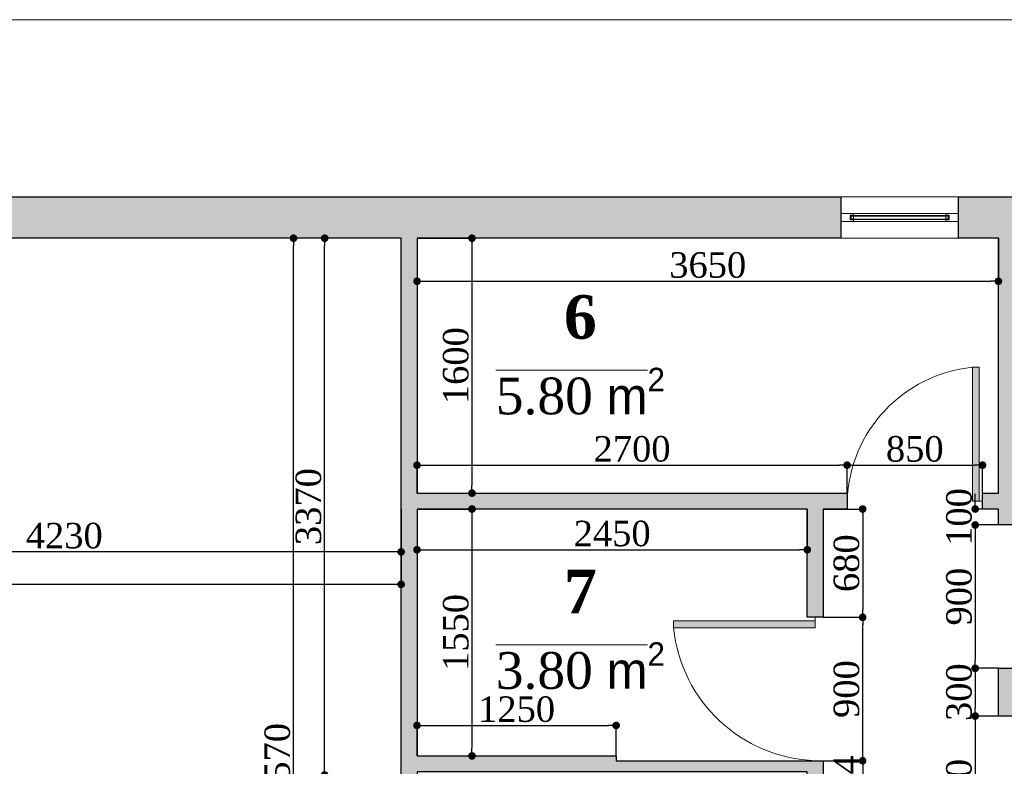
# Model space of a CAD drawing. Header units: feet. Extents: x 1854913 to 1946563, y 4620140 to 4662761.
# Tile 5 of 21: x 1862698 to 1868880, y 4636533 to 4641221. Entities that reach past the tile are written whole.
import ezdxf

# ---------------------------------------------------------------- set-up
doc = ezdxf.new("R2010")
doc.units = ezdxf.units.FT
doc.header["$MEASUREMENT"] = 0
doc.header["$PDMODE"] = 98
doc.header["$PDSIZE"] = 0.3
for name, color, linetype in [('Fartebi', 7, 'Continuous'), ('KAREBEBI', 7, 'Continuous'), ('ZOMEBI', 20, 'Continuous')]:
    doc.layers.add(name, color=color, linetype=linetype)
doc.styles.get("Standard").update_dxf_attribs({"font": 'times.ttf'})
doc.dimstyles.new('ZO M100 Ark', dxfattribs={"dimscale": 8, "dimtxt": 8, "dimasz": 3, "dimexe": 0.5, "dimexo": 0, "dimgap": 2, "dimtad": 1, "dimtoh": 1, "dimdec": 0, "dimlfac": 10, "dimzin": 9, "dimtxsty": 'Standard', "dimblk": 'OBLIQUE', "dimcen": 2.5085, "dimdle": 0.5, "dimclrd": 20, "dimclre": 20, "dimclrt": 20, "dimadec": 0, "dimazin": 0, "dimtfac": 1, "dimtdec": 0, "dimtofl": 0, "dimtmove": 0, "dimatfit": 3, "dimfxl": 1, "dimarcsym": 0})

# ---------------------------------------------------------------- blocks, each defined once
blk = doc.blocks.new('KAREBI - 90')
at = {"layer": 'KAREBEBI', "lineweight": 20, "true_color": 0x9f622d}
blk.add_hatch(color=25, dxfattribs=at).paths.add_polyline_path([(6.67, 88.89), (2.22, 88.89), (2.22, 0), (6.67, 0)])
at = {"color": 246, "lineweight": 9}
blk.add_lwpolyline([(6.67, 88.89), (6.67, 0), (2.22, 0), (2.22, 88.89)], close=True, dxfattribs=at)
at = {"color": 246, "lineweight": 0}
blk.add_lwpolyline([(2.22, 0), (0, 0)], dxfattribs=at)
blk.add_arc((-2.62, -3.32), 92.68, 2.05318, 84.2516, dxfattribs=at)
blk = doc.blocks.new('_Dot')
at = {"color": 0, "linetype": 'ByBlock', "lineweight": -2}
blk.add_line((-0.5, 0), (-1, 0), dxfattribs=at)
at = {"color": 0, "linetype": 'ByBlock', "lineweight": 40, "const_width": 0.5}
blk.add_lwpolyline([(-0.25, 0, 1), (0.25, 0, 1)], format="xyb", close=True, dxfattribs=at)
blk = doc.blocks.new('*D5450')
at = {"layer": 'Defpoints', "color": 0, "lineweight": 5, "transparency": 16777216}
for p in [(1864612.6, 4639848.7), (1865092.8, 4639848.7), (1865092.8, 4636478.8)]:
    blk.add_point(p, dxfattribs=at)
at = {"layer": 'ZOMEBI', "color": 5, "lineweight": -2, "transparency": 16777216}
for p, q in [((1865092.8, 4639848.7), (1864592.6, 4639848.7)), ((1864612.6, 4636526.8), (1864612.6, 4639800.7)), ((1865092.8, 4636478.8), (1864592.6, 4636478.8))]:
    blk.add_line(p, q, dxfattribs=at)
at = {"layer": 'ZOMEBI', "color": 5, "lineweight": -2, "transparency": 16777216, "xscale": 48, "yscale": 48, "zscale": 48}
for p, rotation in [((1864612.6, 4639848.7), 90), ((1864612.6, 4636478.8), 270)]:
    blk.add_blockref('_Dot', p, dxfattribs=dict(at, rotation=rotation))
at = {"layer": 'ZOMEBI', "color": 5, "lineweight": 5, "transparency": 16777216, "insert": (1864511.4, 4638163.7), "char_height": 160, "attachment_point": 5, "rotation": 90}
blk.add_mtext('3370', dxfattribs=at)
blk = doc.blocks.new('*D5453')
at = {"layer": 'Defpoints', "color": 0, "lineweight": 5, "transparency": 16777216}
for p in [(1864417.4, 4639848.7), (1864865.7, 4639848.7), (1864842.8, 4633278.7)]:
    blk.add_point(p, dxfattribs=at)
at = {"layer": 'ZOMEBI', "color": 5, "lineweight": -2, "transparency": 16777216}
for p, q in [((1864865.7, 4639848.7), (1864397.4, 4639848.7)), ((1864417.4, 4633326.7), (1864417.4, 4639800.7)), ((1864842.8, 4633278.7), (1864397.4, 4633278.7))]:
    blk.add_line(p, q, dxfattribs=at)
at = {"layer": 'ZOMEBI', "color": 5, "lineweight": -2, "transparency": 16777216, "xscale": 48, "yscale": 48, "zscale": 48}
for p, rotation in [((1864417.4, 4639848.7), 90), ((1864417.4, 4633278.7), 270)]:
    blk.add_blockref('_Dot', p, dxfattribs=dict(at, rotation=rotation))
at = {"layer": 'ZOMEBI', "color": 5, "lineweight": 5, "transparency": 16777216, "insert": (1864316.2, 4636563.7), "char_height": 160, "attachment_point": 5, "rotation": 90}
blk.add_mtext('6570', dxfattribs=at)
blk = doc.blocks.new('*D5455')
at = {"layer": 'Defpoints', "color": 0, "lineweight": 30, "transparency": 16777216}
for p in [(1860862.8, 4638148.7), (1865092.8, 4638148.7), (1860862.8, 4637879.7)]:
    blk.add_point(p, dxfattribs=at)
at = {"layer": 'ZOMEBI', "color": 5, "lineweight": -2, "transparency": 16777216}
for p, q in [((1860862.8, 4638148.7), (1860862.8, 4637859.7)), ((1865092.8, 4638148.7), (1865092.8, 4637859.7)), ((1865044.8, 4637879.7), (1860910.8, 4637879.7))]:
    blk.add_line(p, q, dxfattribs=at)
at = {"layer": 'ZOMEBI', "color": 5, "lineweight": -2, "transparency": 16777216, "xscale": 48, "yscale": 48, "zscale": 48, "rotation": 180}
blk.add_blockref('_Dot', (1860862.8, 4637879.7), dxfattribs=at)
at = {"layer": 'ZOMEBI', "color": 5, "lineweight": -2, "transparency": 16777216, "xscale": 48, "yscale": 48, "zscale": 48}
blk.add_blockref('_Dot', (1865092.8, 4637879.7), dxfattribs=at)
at = {"layer": 'ZOMEBI', "color": 5, "lineweight": 5, "transparency": 16777216, "insert": (1862977.8, 4637980.8), "char_height": 160, "attachment_point": 5}
blk.add_mtext('4230', dxfattribs=at)
blk = doc.blocks.new('*D5456')
at = {"layer": 'Defpoints', "color": 0, "lineweight": 30, "transparency": 16777216}
for p in [(1856232.8, 4638004.2), (1865092.8, 4637944.5), (1856232.8, 4637675.5)]:
    blk.add_point(p, dxfattribs=at)
at = {"layer": 'ZOMEBI', "color": 5, "lineweight": -2, "transparency": 16777216}
for p, q in [((1856232.8, 4638004.2), (1856232.8, 4637655.5)), ((1865092.8, 4637944.5), (1865092.8, 4637655.5)), ((1865044.8, 4637675.5), (1856280.8, 4637675.5))]:
    blk.add_line(p, q, dxfattribs=at)
at = {"layer": 'ZOMEBI', "color": 5, "lineweight": -2, "transparency": 16777216, "xscale": 48, "yscale": 48, "zscale": 48, "rotation": 180}
blk.add_blockref('_Dot', (1856232.8, 4637675.5), dxfattribs=at)
at = {"layer": 'ZOMEBI', "color": 5, "lineweight": -2, "transparency": 16777216, "xscale": 48, "yscale": 48, "zscale": 48}
blk.add_blockref('_Dot', (1865092.8, 4637675.5), dxfattribs=at)
at = {"layer": 'ZOMEBI', "color": 5, "lineweight": 5, "transparency": 16777216, "insert": (1860662.8, 4637776.6), "char_height": 160, "attachment_point": 5}
blk.add_mtext('8860', dxfattribs=at)
blk = doc.blocks.new('*D5460')
at = {"layer": 'Defpoints', "color": 0, "lineweight": 30, "transparency": 16777216}
for p in [(1865192.8, 4639848.7), (1865192.8, 4638248.7), (1865537.7, 4638248.7)]:
    blk.add_point(p, dxfattribs=at)
at = {"layer": 'ZOMEBI', "color": 5, "lineweight": -2, "transparency": 16777216}
for p, q in [((1865192.8, 4639848.7), (1865557.7, 4639848.7)), ((1865537.7, 4639800.7), (1865537.7, 4638296.7)), ((1865192.8, 4638248.7), (1865557.7, 4638248.7))]:
    blk.add_line(p, q, dxfattribs=at)
at = {"layer": 'ZOMEBI', "color": 5, "lineweight": -2, "transparency": 16777216, "xscale": 48, "yscale": 48, "zscale": 48}
for p, rotation in [((1865537.7, 4639848.7), 90), ((1865537.7, 4638248.7), 270)]:
    blk.add_blockref('_Dot', p, dxfattribs=dict(at, rotation=rotation))
at = {"layer": 'ZOMEBI', "color": 5, "lineweight": 5, "transparency": 16777216, "insert": (1865436.6, 4639048.7), "char_height": 160, "attachment_point": 5, "rotation": 90}
blk.add_mtext('1600', dxfattribs=at)
blk = doc.blocks.new('*D5461')
at = {"layer": 'Defpoints', "color": 0, "lineweight": 30, "transparency": 16777216}
for p in [(1865192.8, 4638148.7), (1865192.8, 4636598.7), (1865537.7, 4636598.7)]:
    blk.add_point(p, dxfattribs=at)
at = {"layer": 'ZOMEBI', "color": 5, "lineweight": -2, "transparency": 16777216}
for p, q in [((1865192.8, 4638148.7), (1865557.7, 4638148.7)), ((1865537.7, 4638100.7), (1865537.7, 4636646.7)), ((1865192.8, 4636598.7), (1865557.7, 4636598.7))]:
    blk.add_line(p, q, dxfattribs=at)
at = {"layer": 'ZOMEBI', "color": 5, "lineweight": -2, "transparency": 16777216, "xscale": 48, "yscale": 48, "zscale": 48}
for p, rotation in [((1865537.7, 4638148.7), 90), ((1865537.7, 4636598.7), 270)]:
    blk.add_blockref('_Dot', p, dxfattribs=dict(at, rotation=rotation))
at = {"layer": 'ZOMEBI', "color": 5, "lineweight": 5, "transparency": 16777216, "insert": (1865436.6, 4637373.7), "char_height": 160, "attachment_point": 5, "rotation": 90}
blk.add_mtext('1550', dxfattribs=at)
blk = doc.blocks.new('*D5465')
at = {"layer": 'Defpoints', "color": 0, "lineweight": 30, "transparency": 16777216}
for p in [(1865192.8, 4639848.7), (1868842.8, 4639848.7), (1868842.8, 4639578.6)]:
    blk.add_point(p, dxfattribs=at)
at = {"layer": 'ZOMEBI', "color": 5, "lineweight": -2, "transparency": 16777216}
for p, q in [((1865192.8, 4639848.7), (1865192.8, 4639558.6)), ((1868842.8, 4639848.7), (1868842.8, 4639558.6)), ((1865240.8, 4639578.6), (1868794.8, 4639578.6))]:
    blk.add_line(p, q, dxfattribs=at)
at = {"layer": 'ZOMEBI', "color": 5, "lineweight": -2, "transparency": 16777216, "xscale": 48, "yscale": 48, "zscale": 48, "rotation": 180}
blk.add_blockref('_Dot', (1865192.8, 4639578.6), dxfattribs=at)
at = {"layer": 'ZOMEBI', "color": 5, "lineweight": -2, "transparency": 16777216, "xscale": 48, "yscale": 48, "zscale": 48}
blk.add_blockref('_Dot', (1868842.8, 4639578.6), dxfattribs=at)
at = {"layer": 'ZOMEBI', "color": 5, "lineweight": 5, "transparency": 16777216, "insert": (1867017.8, 4639679.7), "char_height": 160, "attachment_point": 5}
blk.add_mtext('3650', dxfattribs=at)
blk = doc.blocks.new('*D5467')
at = {"layer": 'Defpoints', "color": 0, "lineweight": 30, "transparency": 16777216}
for p in [(1865192.8, 4638148.7), (1867642.8, 4638148.7), (1867642.8, 4637892.9)]:
    blk.add_point(p, dxfattribs=at)
at = {"layer": 'ZOMEBI', "color": 5, "lineweight": -2, "transparency": 16777216}
for p, q in [((1865192.8, 4638148.7), (1865192.8, 4637872.9)), ((1867642.8, 4638148.7), (1867642.8, 4637872.9)), ((1865240.8, 4637892.9), (1867594.8, 4637892.9))]:
    blk.add_line(p, q, dxfattribs=at)
at = {"layer": 'ZOMEBI', "color": 5, "lineweight": -2, "transparency": 16777216, "xscale": 48, "yscale": 48, "zscale": 48, "rotation": 180}
blk.add_blockref('_Dot', (1865192.8, 4637892.9), dxfattribs=at)
at = {"layer": 'ZOMEBI', "color": 5, "lineweight": -2, "transparency": 16777216, "xscale": 48, "yscale": 48, "zscale": 48}
blk.add_blockref('_Dot', (1867642.8, 4637892.9), dxfattribs=at)
at = {"layer": 'ZOMEBI', "color": 5, "lineweight": 5, "transparency": 16777216, "insert": (1866417.8, 4637994), "char_height": 160, "attachment_point": 5}
blk.add_mtext('2450', dxfattribs=at)
blk = doc.blocks.new('*D5468')
at = {"layer": 'Defpoints', "color": 0, "lineweight": 30, "transparency": 16777216}
for p in [(1866442.8, 4636790), (1865192.8, 4636598.7), (1866442.8, 4636598.7)]:
    blk.add_point(p, dxfattribs=at)
at = {"layer": 'ZOMEBI', "color": 5, "lineweight": -2, "transparency": 16777216}
for p, q in [((1865192.8, 4636598.7), (1865192.8, 4636810)), ((1865240.8, 4636790), (1866394.8, 4636790)), ((1866442.8, 4636598.7), (1866442.8, 4636810))]:
    blk.add_line(p, q, dxfattribs=at)
at = {"layer": 'ZOMEBI', "color": 5, "lineweight": -2, "transparency": 16777216, "xscale": 48, "yscale": 48, "zscale": 48, "rotation": 180}
blk.add_blockref('_Dot', (1865192.8, 4636790), dxfattribs=at)
at = {"layer": 'ZOMEBI', "color": 5, "lineweight": -2, "transparency": 16777216, "xscale": 48, "yscale": 48, "zscale": 48}
blk.add_blockref('_Dot', (1866442.8, 4636790), dxfattribs=at)
at = {"layer": 'ZOMEBI', "color": 5, "lineweight": 5, "transparency": 16777216, "insert": (1865817.8, 4636891.2), "char_height": 160, "attachment_point": 5}
blk.add_mtext('1250', dxfattribs=at)
blk = doc.blocks.new('*D5469')
at = {"layer": 'Defpoints', "color": 0, "lineweight": 30, "transparency": 16777216}
for p in [(1867742.8, 4638148.7), (1867742.8, 4637468.7), (1867990.6, 4637468.7)]:
    blk.add_point(p, dxfattribs=at)
at = {"layer": 'ZOMEBI', "color": 5, "lineweight": -2, "transparency": 16777216}
for p, q in [((1867742.8, 4638148.7), (1868010.6, 4638148.7)), ((1867990.6, 4638100.7), (1867990.6, 4637516.7)), ((1867742.8, 4637468.7), (1868010.6, 4637468.7))]:
    blk.add_line(p, q, dxfattribs=at)
at = {"layer": 'ZOMEBI', "color": 5, "lineweight": -2, "transparency": 16777216, "xscale": 48, "yscale": 48, "zscale": 48}
for p, rotation in [((1867990.6, 4638148.7), 90), ((1867990.6, 4637468.7), 270)]:
    blk.add_blockref('_Dot', p, dxfattribs=dict(at, rotation=rotation))
at = {"layer": 'ZOMEBI', "color": 5, "lineweight": 5, "transparency": 16777216, "insert": (1867889.4, 4637808.7), "char_height": 160, "attachment_point": 5, "rotation": 90}
blk.add_mtext('680', dxfattribs=at)
blk = doc.blocks.new('*D5470')
at = {"layer": 'Defpoints', "color": 0, "lineweight": 30, "transparency": 16777216}
for p in [(1867742.8, 4637468.7), (1867990.6, 4637468.7), (1867742.8, 4636568.2)]:
    blk.add_point(p, dxfattribs=at)
at = {"layer": 'ZOMEBI', "color": 5, "lineweight": -2, "transparency": 16777216}
for p, q in [((1867742.8, 4637468.7), (1868010.6, 4637468.7)), ((1867990.6, 4636616.2), (1867990.6, 4637420.7)), ((1867742.8, 4636568.2), (1868010.6, 4636568.2))]:
    blk.add_line(p, q, dxfattribs=at)
at = {"layer": 'ZOMEBI', "color": 5, "lineweight": -2, "transparency": 16777216, "xscale": 48, "yscale": 48, "zscale": 48}
for p, rotation in [((1867990.6, 4637468.7), 90), ((1867990.6, 4636568.2), 270)]:
    blk.add_blockref('_Dot', p, dxfattribs=dict(at, rotation=rotation))
at = {"layer": 'ZOMEBI', "color": 5, "lineweight": 5, "transparency": 16777216, "insert": (1867889.3, 4637018.4), "char_height": 160, "attachment_point": 5, "rotation": 90}
blk.add_mtext('900', dxfattribs=at)
blk = doc.blocks.new('*D5471')
at = {"layer": 'Defpoints', "color": 0, "lineweight": 30, "transparency": 16777216}
for p in [(1867742.8, 4636568.2), (1867742.8, 4636274), (1867990.6, 4636274)]:
    blk.add_point(p, dxfattribs=at)
at = {"layer": 'ZOMEBI', "color": 5, "lineweight": -2, "transparency": 16777216}
for p, q in [((1867742.8, 4636568.2), (1868010.6, 4636568.2)), ((1867990.6, 4636520.2), (1867990.6, 4636322)), ((1867742.8, 4636274), (1868010.6, 4636274))]:
    blk.add_line(p, q, dxfattribs=at)
at = {"layer": 'ZOMEBI', "color": 5, "lineweight": -2, "transparency": 16777216, "xscale": 48, "yscale": 48, "zscale": 48}
for p, rotation in [((1867990.6, 4636568.2), 90), ((1867990.6, 4636274), 270)]:
    blk.add_blockref('_Dot', p, dxfattribs=dict(at, rotation=rotation))
at = {"layer": 'ZOMEBI', "color": 5, "lineweight": 5, "transparency": 16777216, "insert": (1867889.3, 4636421.1), "char_height": 160, "attachment_point": 5, "rotation": 90}
blk.add_mtext('294', dxfattribs=at)
blk = doc.blocks.new('*D5473')
at = {"layer": 'Defpoints', "color": 0, "lineweight": 30, "transparency": 16777216}
for p in [(1868842.8, 4638148.7), (1868697.2, 4638048.7), (1868842.8, 4638048.7)]:
    blk.add_point(p, dxfattribs=at)
at = {"layer": 'ZOMEBI', "color": 5, "lineweight": -2, "transparency": 16777216}
for p, q in [((1868697.2, 4638196.7), (1868697.2, 4638244.7)), ((1868842.8, 4638148.7), (1868677.2, 4638148.7)), ((1868842.8, 4638048.7), (1868677.2, 4638048.7)), ((1868697.2, 4638000.7), (1868697.2, 4637952.7))]:
    blk.add_line(p, q, dxfattribs=at)
at = {"layer": 'ZOMEBI', "color": 5, "lineweight": -2, "transparency": 16777216, "xscale": 48, "yscale": 48, "zscale": 48}
for p, rotation in [((1868697.2, 4638148.7), 270), ((1868697.2, 4638048.7), 90)]:
    blk.add_blockref('_Dot', p, dxfattribs=dict(at, rotation=rotation))
at = {"layer": 'ZOMEBI', "color": 5, "lineweight": 5, "transparency": 16777216, "insert": (1868596, 4638098.7), "char_height": 160, "attachment_point": 5, "rotation": 90}
blk.add_mtext('100', dxfattribs=at)
blk = doc.blocks.new('*D5474')
at = {"layer": 'Defpoints', "color": 0, "lineweight": 30, "transparency": 16777216}
for p in [(1868842.8, 4638048.7), (1868697.2, 4637148.7), (1868842.8, 4637148.7)]:
    blk.add_point(p, dxfattribs=at)
at = {"layer": 'ZOMEBI', "color": 5, "lineweight": -2, "transparency": 16777216}
for p, q in [((1868842.8, 4638048.7), (1868677.2, 4638048.7)), ((1868697.2, 4638000.7), (1868697.2, 4637196.7)), ((1868842.8, 4637148.7), (1868677.2, 4637148.7))]:
    blk.add_line(p, q, dxfattribs=at)
at = {"layer": 'ZOMEBI', "color": 5, "lineweight": -2, "transparency": 16777216, "xscale": 48, "yscale": 48, "zscale": 48}
for p, rotation in [((1868697.2, 4638048.7), 90), ((1868697.2, 4637148.7), 270)]:
    blk.add_blockref('_Dot', p, dxfattribs=dict(at, rotation=rotation))
at = {"layer": 'ZOMEBI', "color": 5, "lineweight": 5, "transparency": 16777216, "insert": (1868595.9, 4637598.7), "char_height": 160, "attachment_point": 5, "rotation": 90}
blk.add_mtext('900', dxfattribs=at)
blk = doc.blocks.new('*D5475')
at = {"layer": 'Defpoints', "color": 0, "lineweight": 30, "transparency": 16777216}
for p in [(1868842.8, 4637148.7), (1868697.2, 4636848.7), (1868842.8, 4636848.7)]:
    blk.add_point(p, dxfattribs=at)
at = {"layer": 'ZOMEBI', "color": 5, "lineweight": -2, "transparency": 16777216}
for p, q in [((1868842.8, 4637148.7), (1868677.2, 4637148.7)), ((1868697.2, 4637100.7), (1868697.2, 4636896.7)), ((1868842.8, 4636848.7), (1868677.2, 4636848.7))]:
    blk.add_line(p, q, dxfattribs=at)
at = {"layer": 'ZOMEBI', "color": 5, "lineweight": -2, "transparency": 16777216, "xscale": 48, "yscale": 48, "zscale": 48}
for p, rotation in [((1868697.2, 4637148.7), 90), ((1868697.2, 4636848.7), 270)]:
    blk.add_blockref('_Dot', p, dxfattribs=dict(at, rotation=rotation))
at = {"layer": 'ZOMEBI', "color": 5, "lineweight": 5, "transparency": 16777216, "insert": (1868596, 4636998.7), "char_height": 160, "attachment_point": 5, "rotation": 90}
blk.add_mtext('300', dxfattribs=at)
blk = doc.blocks.new('*D5476')
at = {"layer": 'Defpoints', "color": 0, "lineweight": 30, "transparency": 16777216}
for p in [(1868842.8, 4636848.7), (1868697.2, 4635948.7), (1868842.8, 4635948.7)]:
    blk.add_point(p, dxfattribs=at)
at = {"layer": 'ZOMEBI', "color": 5, "lineweight": -2, "transparency": 16777216}
for p, q in [((1868842.8, 4636848.7), (1868677.2, 4636848.7)), ((1868697.2, 4636800.7), (1868697.2, 4635996.7)), ((1868842.8, 4635948.7), (1868677.2, 4635948.7))]:
    blk.add_line(p, q, dxfattribs=at)
at = {"layer": 'ZOMEBI', "color": 5, "lineweight": -2, "transparency": 16777216, "xscale": 48, "yscale": 48, "zscale": 48}
for p, rotation in [((1868697.2, 4636848.7), 90), ((1868697.2, 4635948.7), 270)]:
    blk.add_blockref('_Dot', p, dxfattribs=dict(at, rotation=rotation))
at = {"layer": 'ZOMEBI', "color": 5, "lineweight": 5, "transparency": 16777216, "insert": (1868595.9, 4636398.7), "char_height": 160, "attachment_point": 5, "rotation": 90}
blk.add_mtext('900', dxfattribs=at)
blk = doc.blocks.new('*D5478')
at = {"layer": 'Defpoints', "color": 0, "lineweight": 30, "transparency": 16777216}
for p in [(1867892.8, 4638424), (1865192.8, 4638248.7), (1867892.8, 4638248.7)]:
    blk.add_point(p, dxfattribs=at)
at = {"layer": 'ZOMEBI', "color": 5, "lineweight": -2, "transparency": 16777216}
for p, q in [((1865192.8, 4638248.7), (1865192.8, 4638444)), ((1867892.8, 4638248.7), (1867892.8, 4638444)), ((1865240.8, 4638424), (1867844.8, 4638424))]:
    blk.add_line(p, q, dxfattribs=at)
at = {"layer": 'ZOMEBI', "color": 5, "lineweight": -2, "transparency": 16777216, "xscale": 48, "yscale": 48, "zscale": 48, "rotation": 180}
blk.add_blockref('_Dot', (1865192.8, 4638424), dxfattribs=at)
at = {"layer": 'ZOMEBI', "color": 5, "lineweight": -2, "transparency": 16777216, "xscale": 48, "yscale": 48, "zscale": 48}
blk.add_blockref('_Dot', (1867892.8, 4638424), dxfattribs=at)
at = {"layer": 'ZOMEBI', "color": 5, "lineweight": 5, "transparency": 16777216, "insert": (1866542.8, 4638525.3), "char_height": 160, "attachment_point": 5}
blk.add_mtext('2700', dxfattribs=at)
blk = doc.blocks.new('*D5479')
at = {"layer": 'Defpoints', "color": 0, "lineweight": 30, "transparency": 16777216}
for p in [(1868742.8, 4638424), (1867892.8, 4638248.7), (1868742.8, 4638248.7)]:
    blk.add_point(p, dxfattribs=at)
at = {"layer": 'ZOMEBI', "color": 5, "lineweight": -2, "transparency": 16777216}
for p, q in [((1867892.8, 4638248.7), (1867892.8, 4638444)), ((1868742.8, 4638248.7), (1868742.8, 4638444)), ((1867940.8, 4638424), (1868694.8, 4638424))]:
    blk.add_line(p, q, dxfattribs=at)
at = {"layer": 'ZOMEBI', "color": 5, "lineweight": -2, "transparency": 16777216, "xscale": 48, "yscale": 48, "zscale": 48, "rotation": 180}
blk.add_blockref('_Dot', (1867892.8, 4638424), dxfattribs=at)
at = {"layer": 'ZOMEBI', "color": 5, "lineweight": -2, "transparency": 16777216, "xscale": 48, "yscale": 48, "zscale": 48}
blk.add_blockref('_Dot', (1868742.8, 4638424), dxfattribs=at)
at = {"layer": 'ZOMEBI', "color": 5, "lineweight": 5, "transparency": 16777216, "insert": (1868317.8, 4638525.1), "char_height": 160, "attachment_point": 5}
blk.add_mtext('850', dxfattribs=at)

msp = doc.modelspace()

# ---------------------------------------------------------------- hatches: boundary and pattern name
at = {"lineweight": 0}
h = msp.add_hatch(dxfattribs=at)
h.set_pattern_fill('AR-CONC', color=256, scale=30)
h.set_pattern_definition([(50, (1743908.82, 4649245.15), (215.17805, -18.82564), [22.5, -247.5]), (355, (1743908.82, 4649245.15), (-41.6254, 225.65764), [18, -198]), (100.45144, (1743926.75, 4649243.58), (173.55265, 206.832), [19.12206, -210.34263]), (46.1842, (1743908.82, 4649305.15), (320.1724, -49.6558), [33.75, -371.25]), (96.63564, (1743935.5, 4649301), (280.3986, 292.2356), [28.6831, -315.5141]), (351.18416, (1743908.82, 4649305.15), (280.3986, 292.2356), [27, -297]), (21, (1743938.82, 4649290.15), (179.07212, -120.78567), [22.5, -247.5]), (326, (1743938.82, 4649290.15), (72.9946, 217.545), [18, -198]), (71.45144, (1743953.74, 4649280.08), (252.0667, 96.75935), [19.12206, -210.34263]), (37.5, (1743908.82, 4649245.15), (3.647957, 99.868156), [0, -195.6, 0, -201, 0, -198.75]), (7.5, (1743908.82, 4649245.15), (78.92086, 118.32351), [0, -114.6, 0, -191.1, 0, -75.75]), (327.5, (1743841.92, 4649245.15), (160.14673, -6.76646), [0, -75, 0, -234, 0, -310.5]), (317.5, (1743811.92, 4649245.15), (174.95585, 30.0315), [0, -97.5, 0, -155.4, 0, -220.5])])
h.paths.add_polyline_path([(1856232.8, 4637248.7), (1855982.8, 4637248.7), (1855982.8, 4640178.7), (1856212.8, 4640178.7), (1856212.8, 4640108.7), (1856547.8, 4640108.7), (1856547.8, 4640138.7), (1856597.8, 4640138.7), (1856597.8, 4639848.7), (1856232.8, 4639848.7), (1856232.8, 4638248.7), (1857632.8, 4638248.7), (1857632.8, 4639848.7), (1857477.8, 4639848.7), (1857477.8, 4640138.7), (1857527.8, 4640138.7), (1857527.8, 4640108.7), (1857837.8, 4640108.7), (1857837.8, 4640138.7), (1857887.8, 4640138.7), (1857887.8, 4639848.7), (1857732.8, 4639848.7), (1857732.8, 4638248.7), (1859132.8, 4638248.7), (1859132.8, 4639848.7), (1858767.8, 4639848.7), (1858767.8, 4640138.7), (1858817.8, 4640138.7), (1858817.8, 4640108.7), (1859597.8, 4640108.7), (1859597.8, 4640138.7), (1859647.8, 4640138.7), (1859647.8, 4639848.7), (1859232.8, 4639848.7), (1859232.8, 4638248.7), (1860712.8, 4638248.7), (1860712.8, 4639848.7), (1860527.8, 4639848.7), (1860527.8, 4640138.7), (1860577.8, 4640138.7), (1860577.8, 4640108.7), (1867852.8, 4640108.7), (1867852.8, 4639848.7), (1865192.8, 4639848.7), (1865192.8, 4638248.7), (1867892.8, 4638248.7), (1867892.8, 4638148.7), (1867742.8, 4638148.7), (1867742.8, 4637468.7), (1867642.8, 4637468.7), (1867642.8, 4638148.7), (1865192.8, 4638148.7), (1865192.8, 4636598.7), (1866442.8, 4636598.7), (1866442.8, 4636568.7), (1867742.8, 4636568.7), (1867742.8, 4636274), (1867642.8, 4636274), (1867642.8, 4636498.7), (1865192.8, 4636498.7), (1865192.8, 4636478.8), (1865092.8, 4636478.8), (1865092.8, 4639848.7), (1860862.8, 4639848.7), (1860862.8, 4638148.7), (1856232.8, 4638148.7)])
h.paths.add_polyline_path([(1868592.8, 4640108.7), (1869652.8, 4640108.7), (1869652.8, 4639848.7), (1868942.8, 4639848.7), (1868942.8, 4638048.7), (1868842.8, 4638048.7), (1868842.8, 4638148.7), (1868742.8, 4638148.7), (1868742.8, 4638248.7), (1868842.8, 4638248.7), (1868842.8, 4639848.7), (1868592.8, 4639848.7)])
h.paths.add_polyline_path([(1870392.8, 4639848.7), (1870392.8, 4640108.7), (1871562.8, 4640108.7), (1871562.8, 4640178.7), (1871792.8, 4640178.7), (1871792.8, 4633178.7), (1871212.8, 4633178.7), (1871212.8, 4634038.7), (1871402.8, 4634038.7), (1871402.8, 4634338.7), (1871472.8, 4634338.7), (1871472.8, 4636948.7), (1868942.8, 4636948.7), (1868942.8, 4636848.7), (1868842.8, 4636848.7), (1868842.8, 4637148.7), (1868942.8, 4637148.7), (1868942.8, 4637048.7), (1871472.8, 4637048.7), (1871472.8, 4639768.7), (1871172.8, 4639768.7), (1871172.8, 4639848.7)])
h.paths.add_polyline_path([(1868942.8, 4634038.7), (1869412.8, 4634038.7), (1869412.8, 4633178.7), (1868842.8, 4633178.7), (1868842.8, 4635948.7), (1868942.8, 4635948.7)])
h.paths.add_polyline_path([(1864942.8, 4635378.8), (1865192.8, 4635378.8), (1865192.8, 4635478.8), (1864842.8, 4635478.8), (1864842.8, 4633768.7), (1865262.8, 4633768.7), (1865262.8, 4634448.8), (1864942.8, 4634448.8)])
h.paths.add_polyline_path([(1859532.8, 4634188.7), (1858762.8, 4634188.7), (1858762.8, 4633768.7), (1859532.8, 4633768.7)])
h.paths.add_polyline_path([(1855982.8, 4634188.7), (1855982.8, 4633768.7), (1856622.8, 4633768.7), (1856622.8, 4634188.7)])
at = {"lineweight": 9, "ltscale": 0.5}
h = msp.add_hatch(color=140, dxfattribs=at)
h.paths.add_polyline_path([(1867918.6, 4639969.4), (1867918.6, 4639965.4), (1868527.1, 4639965.4), (1868527.1, 4639969.4)])
h.paths.add_polyline_path([(1868527.1, 4639992.1), (1868527.1, 4639988.1), (1867918.6, 4639988.1), (1867918.6, 4639992.1)])

# ---------------------------------------------------------------- linework, layer by layer
at = {"color": 0, "lineweight": 9, "elevation": -26089.3}
msp.add_lwpolyline([(1872892.7, 4641220.7), (1872892.7, 4641220.7), (1872892.7, 4632713.3), (1855312.8, 4632713.3, -0.414214), (1854912.8, 4633113.3), (1854912.8, 4641220.7), (1854912.8, 4641220.7)], format="xyb", close=True, dxfattribs=at)
at = {"lineweight": 5, "elevation": -26089.3}
msp.add_lwpolyline([(1855982.8, 4640178.7), (1856212.8, 4640178.7), (1856212.8, 4640108.7), (1871562.8, 4640108.7), (1871562.8, 4640178.7), (1871792.8, 4640178.7), (1871792.8, 4633178.7), (1868842.8, 4633178.7), (1868842.8, 4633768.7), (1855982.8, 4633768.7)], close=True, dxfattribs=at)
at = {"lineweight": 30, "elevation": -26089.3}
for points in [[(1860577.8, 4640108.7), (1867852.8, 4640108.7), (1867852.8, 4639848.7), (1865192.8, 4639848.7), (1865192.8, 4638248.7), (1867892.8, 4638248.7), (1867892.8, 4638148.7), (1867742.8, 4638148.7), (1867742.8, 4637468.7), (1867642.8, 4637468.7), (1867642.8, 4638148.7), (1865192.8, 4638148.7), (1865192.8, 4636598.7), (1866442.8, 4636598.7), (1866442.8, 4636568.7), (1867742.8, 4636568.7), (1867742.8, 4636274), (1867642.8, 4636274), (1867642.8, 4636498.7), (1865192.8, 4636498.7), (1865192.8, 4636478.8), (1865092.8, 4636478.8), (1865092.8, 4639848.7), (1860862.8, 4639848.7)], [(1868942.8, 4636848.7), (1868842.8, 4636848.7), (1868842.8, 4637148.7), (1868942.8, 4637148.7)]]:
    msp.add_lwpolyline(points, dxfattribs=at)
at = {"color": 0, "lineweight": 9, "elevation": -26089.3}
msp.add_lwpolyline([(1867852.8, 4640108.7), (1868592.8, 4640108.7), (1868592.8, 4639848.7), (1867852.8, 4639848.7)], close=True, dxfattribs=at)
at = {"lineweight": 30, "elevation": -26089.3}
msp.add_lwpolyline([(1868592.8, 4640108.7), (1869652.8, 4640108.7), (1869652.8, 4639848.7), (1868942.8, 4639848.7), (1868942.8, 4638048.7), (1868842.8, 4638048.7), (1868842.8, 4638148.7), (1868742.8, 4638148.7), (1868742.8, 4638248.7), (1868842.8, 4638248.7), (1868842.8, 4639848.7), (1868592.8, 4639848.7)], close=True, dxfattribs=at)
at = {"lineweight": 9, "ltscale": 0.5, "elevation": -26089.3}
for points in [[(1867852.8, 4640003.7), (1867932.8, 4640003.7), (1867932.8, 4639993.7), (1867912.8, 4639993.7), (1867912.8, 4639963.7), (1867932.8, 4639963.7), (1867932.8, 4639953.7), (1867852.8, 4639953.7), (1867852.8, 4640003.7)], [(1868592.8, 4640003.7), (1868512.8, 4640003.7), (1868512.8, 4639993.7), (1868532.8, 4639993.7), (1868532.8, 4639963.7), (1868512.8, 4639963.7), (1868512.8, 4639953.7), (1868592.8, 4639953.7), (1868592.8, 4640003.7)]]:
    msp.add_lwpolyline(points, dxfattribs=at)
for points in [[(1867917.6, 4639992.1), (1867917.6, 4639965.4), (1867913.7, 4639965.4), (1867913.7, 4639992.1)], [(1867932.9, 4639986.7), (1867932.9, 4639971.2), (1867918.6, 4639971.2), (1867918.6, 4639986.7)], [(1868512.8, 4640003.7), (1868512.8, 4639953.7), (1867932.8, 4639953.7), (1867932.8, 4640003.7)], [(1868512.8, 4639986.7), (1868512.8, 4639971.2), (1868527.1, 4639971.2), (1868527.1, 4639986.7)], [(1868528.1, 4639992.1), (1868528.1, 4639965.4), (1868532, 4639965.4), (1868532, 4639992.1)]]:
    msp.add_lwpolyline(points, close=True, dxfattribs=at)
at = {"color": 154, "lineweight": 9, "ltscale": 0.5, "elevation": -26089.3}
for points in [[(1868527.1, 4639992.1), (1868527.1, 4639988.1), (1867918.6, 4639988.1), (1867918.6, 4639992.1)], [(1867918.6, 4639969.4), (1867918.6, 4639965.4), (1868527.1, 4639965.4), (1868527.1, 4639969.4)]]:
    msp.add_lwpolyline(points, close=True, dxfattribs=at)

# ---------------------------------------------------------------- block references
at = {"color": 7, "lineweight": 9, "ltscale": 0.5, "true_color": 0xf3f1e3, "xscale": -9.444444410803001, "yscale": 9.444444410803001, "zscale": 9.444444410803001}
msp.add_blockref('KAREBI - 90', (1868742.8, 4638198.7, -26089.3), dxfattribs=at)
at = {"lineweight": 9, "xscale": -9.999999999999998, "yscale": 9.999999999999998, "zscale": 9.999999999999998, "rotation": 90}
msp.add_blockref('KAREBI - 90', (1867692.8, 4637468.7, -26089.3), dxfattribs=at)

# ---------------------------------------------------------------- texts
at = {"layer": 'Fartebi', "color": 1, "lineweight": 5, "char_height": 237.8376, "width": 1392.119, "attachment_point": 2}
for s, insert in [('\\A1;{\\fTimes New Roman|b1|i0|c0|p18;\\H1.15x;\\C216;6\\fTimes New Roman|b1|i0|c204|p18;\\H0.2174x;\\P\\fTimes New Roman|b0|i0|c0|p18;\\H3.874x;\\O\\C1;5.80 \\fAcadNusx|b0|i0|c0|p2;m\\fAcadMtavr|b0|i0|c0|p2;\\H0.6403x;\\S2^ ;}', (1866218.4, 4639491.3, -26089.3)), ('\\A1;{\\fTimes New Roman|b1|i0|c0|p18;\\H1.15x;\\C216;7\\fTimes New Roman|b1|i0|c204|p18;\\H0.2174x;\\P\\fTimes New Roman|b0|i0|c0|p18;\\H3.874x;\\O\\C1;3.80 \\fAcadNusx|b0|i0|c0|p2;m\\fAcadMtavr|b0|i0|c0|p2;\\H0.6403x;\\S2^ ;}', (1866218.4, 4637768, -26089.3))]:
    msp.add_mtext(s, dxfattribs=dict(at, insert=insert))

# ---------------------------------------------------------------- dimensions: what is measured, and where the dimension line sits
at = {"layer": 'ZOMEBI', "color": 3, "lineweight": 5}
for base, p1, p2, angle, picture, middle in [((1864417.4, 4639848.7, -26089.3), (1864842.8, 4633278.7, -26089.3), (1864865.7, 4639848.7, -26089.3), 90, '*D5453', (1864316.2, 4636563.7, -26089.3)), ((1864612.6, 4639848.7, -26089.3), (1865092.8, 4636478.8, -26089.3), (1865092.8, 4639848.7, -26089.3), 90, '*D5450', (1864511.4, 4638163.7, -26089.3)), ((1865537.7, 4638248.7, -26089.3), (1865192.8, 4639848.7, -26089.3), (1865192.8, 4638248.7, -26089.3), 90, '*D5460', (1865436.6, 4639048.7, -26089.3)), ((1860862.8, 4637879.7, -26089.3), (1865092.8, 4638148.7, -26089.3), (1860862.8, 4638148.7, -26089.3), 180, '*D5455', (1862977.8, 4637980.8, -26089.3)), ((1865537.7, 4636598.7, -26089.3), (1865192.8, 4638148.7, -26089.3), (1865192.8, 4636598.7, -26089.3), 90, '*D5461', (1865436.6, 4637373.7, -26089.3)), ((1867990.6, 4637468.7, -26089.3), (1867742.8, 4638148.7, -26089.3), (1867742.8, 4637468.7, -26089.3), 90, '*D5469', (1867889.4, 4637808.7, -26089.3)), ((1868697.2, 4637148.7, -26089.3), (1868842.8, 4638048.7, -26089.3), (1868842.8, 4637148.7, -26089.3), 90, '*D5474', (1868595.9, 4637598.7, -26089.3)), ((1856232.8, 4637675.5, -26089.3), (1865092.8, 4637944.5, -26089.3), (1856232.8, 4638004.2, -26089.3), 180, '*D5456', (1860662.8, 4637776.6, -26089.3)), ((1867990.5509, 4637468.6572, -26089.2753), (1867742.8496, 4636568.2145, -26089.2753), (1867742.8496, 4637468.6572, -26089.2753), 270, '*D5470', (1867889.3235, 4637018.4359, -26089.2753)), ((1868697.2, 4635948.7, -26089.3), (1868842.8, 4636848.7, -26089.3), (1868842.8, 4635948.7, -26089.3), 90, '*D5476', (1868595.9, 4636398.7, -26089.3))]:
    dim = msp.add_linear_dim(base=base, p1=p1, p2=p2, angle=angle, dimstyle='ZO M100 Ark', override={"dimscale": 40, "dimtxt": 4, "dimasz": 1.2, "dimgap": 0.5, "dimlfac": 1, "dimblk1": 'Dot', "dimblk2": 'Dot', "dimsah": 1, "dimclrd": 5, "dimclre": 5, "dimclrt": 5, "dimfxl": 0.18, "dimarcsym": 1}, dxfattribs=at)
    dim.commit()
    dim.dimension.update_dxf_attribs({"geometry": picture, "text_midpoint": middle})
for base, p1, p2, picture, middle in [((1868842.8, 4639578.6, -26089.3), (1865192.8, 4639848.7, -26089.3), (1868842.8, 4639848.7, -26089.3), '*D5465', (1867017.8, 4639679.7, -26089.3)), ((1867892.8, 4638424, -26089.3), (1865192.8, 4638248.7, -26089.3), (1867892.8, 4638248.7, -26089.3), '*D5478', (1866542.8, 4638525.3, -26089.3)), ((1868742.8, 4638424, -26089.3), (1867892.8, 4638248.7, -26089.3), (1868742.8, 4638248.7, -26089.3), '*D5479', (1868317.8, 4638525.1, -26089.3)), ((1867642.8, 4637892.9, -26089.3), (1865192.8, 4638148.7, -26089.3), (1867642.8, 4638148.7, -26089.3), '*D5467', (1866417.8, 4637994, -26089.3)), ((1866442.8, 4636790, -26089.3), (1865192.8, 4636598.7, -26089.3), (1866442.8, 4636598.7, -26089.3), '*D5468', (1865817.8, 4636891.2, -26089.3))]:
    dim = msp.add_linear_dim(base=base, p1=p1, p2=p2, dimstyle='ZO M100 Ark', override={"dimscale": 40, "dimtxt": 4, "dimasz": 1.2, "dimgap": 0.5, "dimlfac": 1, "dimblk1": 'Dot', "dimblk2": 'Dot', "dimsah": 1, "dimclrd": 5, "dimclre": 5, "dimclrt": 5, "dimfxl": 0.18, "dimarcsym": 1}, dxfattribs=at)
    dim.commit()
    dim.dimension.update_dxf_attribs({"geometry": picture, "text_midpoint": middle})
for base, p1, p2, picture, middle in [((1868697.2, 4638048.7, -26089.3), (1868842.8, 4638148.7, -26089.3), (1868842.8, 4638048.7, -26089.3), '*D5473', (1868697.2, 4638098.7, -26089.3)), ((1868697.2, 4636848.7, -26089.3), (1868842.8, 4637148.7, -26089.3), (1868842.8, 4636848.7, -26089.3), '*D5475', (1868697.2, 4636998.7, -26089.3)), ((1867990.6, 4636274, -26089.3), (1867742.8, 4636568.2, -26089.3), (1867742.8, 4636274, -26089.3), '*D5471', (1867990.6, 4636421.1, -26089.3))]:
    dim = msp.add_linear_dim(base=base, p1=p1, p2=p2, angle=90, dimstyle='ZO M100 Ark', override={"dimscale": 40, "dimtxt": 4, "dimasz": 1.2, "dimgap": 0.5, "dimlfac": 1, "dimblk1": 'Dot', "dimblk2": 'Dot', "dimsah": 1, "dimclrd": 5, "dimclre": 5, "dimclrt": 5, "dimfxl": 0.18, "dimarcsym": 1}, dxfattribs=at)
    dim.commit()
    dim.dimension.update_dxf_attribs({"geometry": picture, "text_midpoint": middle, "dimtype": 160})

doc.saveas('drawing.dxf')
